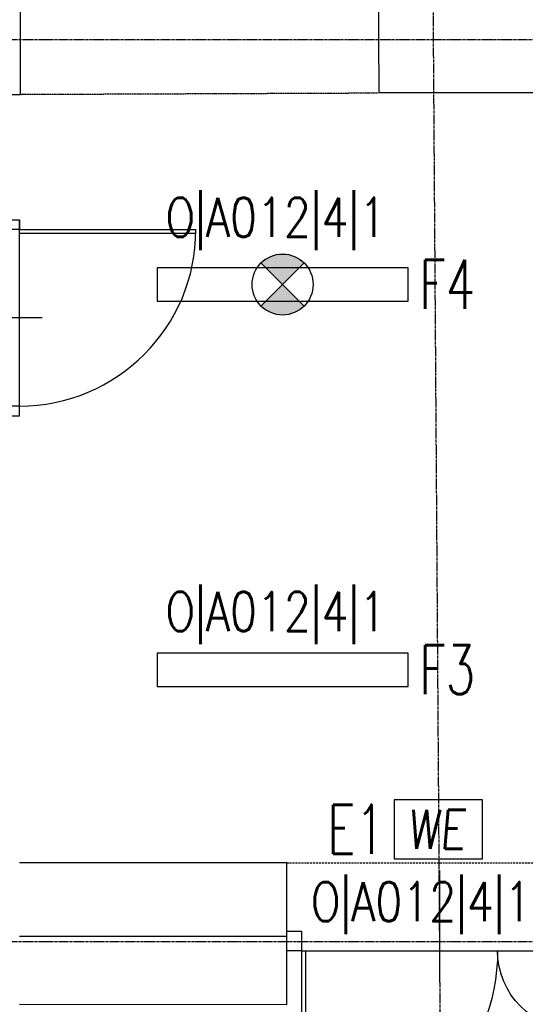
# Model space of a CAD drawing. Header units: inches. Extents: x -281236 to -70395, y 38777 to 102341.
# Tile 45 of 244: x -139366 to -139109, y 41129 to 41631. Entities that reach past the tile are written whole.
import ezdxf
from ezdxf.enums import TextEntityAlignment as Align

# ---------------------------------------------------------------- set-up
doc = ezdxf.new("R2010")
doc.units = ezdxf.units.IN
doc.header["$MEASUREMENT"] = 0
for name, pattern in [('CENTER', [2, 1.25, -0.25, 0.25, -0.25]), ('DASHDOT', [1, 0.5, -0.25, 0, -0.25]), ('DASHED2', [0.375, 0.25, -0.125])]:
    doc.linetypes.add(name, pattern=pattern)
doc.layers.get('0').update_dxf_attribs({"color": 101})
for name, color, linetype in [('Drz---drzwi', 5, 'Continuous'), ('E-90', 6, 'Continuous'), ('E35', 6, 'Continuous'), ('E50', 3, 'Continuous'), ('Ins-ppoz-opis', 240, 'Continuous'), ('Os-osie glowne', 8, 'CENTER'), ('Sc-cegla pelna', 32, 'Continuous'), ('Sc-nad', 5, 'DASHED2'), ('Sc-nadproza kon', 5, 'DASHED2')]:
    doc.layers.add(name, color=color, linetype=linetype)
doc.styles.add('ROMANS', font='romans', dxfattribs={"width": 0.85})
doc.linetypes.add('ZIGZAG', pattern='A,0.00254,-5.08,[131,ltypeshp.shx,S=5.08,R=0,X=-5.08,Y=0],-10.16,[131,ltypeshp.shx,S=5.08,R=180,X=5.08,Y=0],-5.08', length=20.32254)

# ---------------------------------------------------------------- blocks, each defined once
blk = doc.blocks.new('we')
at = {"layer": 'E35', "ltscale": 0.2}
blk.add_lwpolyline([(44.99999999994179, 30.00000000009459), (-1.455191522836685e-09, 30.00000000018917), (0, 0), (44.9999999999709, 5.093170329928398e-11)], close=True, dxfattribs=at)
at = {"layer": 'E35', "ltscale": 0.2, "style": 'ROMANS', "oblique": 5, "width": 0.8}
blk.add_text('WE', height=20, dxfattribs=at).set_placement((21.44186387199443, 15.00000000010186), align=Align.MIDDLE_CENTER)
blk = doc.blocks.new('_0630_DRZWI_90')
at = {"ltscale": 7}
for p, q in [((5, 8), (5, 98)), ((6.799999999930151, 8), (6.799999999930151, 97.98199819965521))]:
    blk.add_line(p, q, dxfattribs=at)
at = {"ltscale": 25}
for p, q in [((50, 19.69999999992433), (50, -28.89999999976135)), ((5, 8), (0, 8)), ((0, 8), (5, 8)), ((0, 0), (0, 8)), ((95, 8), (5, 8)), ((5, 8), (5, 0)), ((95, 8), (95, 0)), ((100, 8), (95, 8)), ((100, 0), (100, 8)), ((5, 0), (0, 0)), ((5, 0), (0, 0)), ((95, 0), (100, 0)), ((95, 0), (100, 0))]:
    blk.add_line(p, q, dxfattribs=at)
at = {"ltscale": 7}
blk.add_arc((5, 8), 90, 0, 90, dxfattribs=at)
blk = doc.blocks.new('_DKGJHF')
at = {"ltscale": 7}
for p, q in [((-21.08464803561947, -77.00000000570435), (35.91535196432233, -77.00000000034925)), ((-4.999999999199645, -145.5), (-104.9799979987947, -145.5000000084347)), ((-4.999999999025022, -147.4999999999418), (-104.999999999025, -147.5000000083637))]:
    blk.add_line(p, q, dxfattribs=at)
for points in [[(5, -7.5), (5, 0), (-5, 0), (-4.999999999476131, -7.5)], [(5.000000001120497, -155), (5.000000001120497, -147.5), (-4.999999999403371, -147.5), (-4.999999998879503, -155)]]:
    blk.add_lwpolyline(points, close=True, dxfattribs=at)
for points in [[(-44.99999999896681, -7.500000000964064), (-4.999999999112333, -7.5)], [(-4.999999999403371, -147.4999999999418), (-4.999999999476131, -7.500000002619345)]]:
    blk.add_lwpolyline(points, dxfattribs=at)
for centre, radius, start, end in [((-4.999999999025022, -7.5), 39.99999999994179, 180.0000000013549, 269.9999999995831), ((-4.999999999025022, -147.4999999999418), 100, 90.00000000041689, 180.0000000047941)]:
    blk.add_arc(centre, radius, start, end)

msp = doc.modelspace()

# ---------------------------------------------------------------- hatches: boundary and pattern name
at = {"layer": 'E35'}
h = msp.add_hatch(color=256, dxfattribs=at)
edge = h.paths.add_edge_path()
edge.add_line((-139232.4667241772, 41496.18419464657), (-139221.4697995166, 41485.18726998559))
edge.add_ellipse((-139232.4667241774, 41496.18419464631), major_axis=(10.99692466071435, -10.99692466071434), ratio=0.9999999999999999, start_angle=-89.99999999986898, end_angle=8.742517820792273e-11, ccw=False)
edge.add_line((-139243.463648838, 41485.18726998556), (-139232.4667241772, 41496.18419464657))
edge = h.paths.add_edge_path()
edge.add_line((-139221.4697995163, 41507.18111930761), (-139232.4667241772, 41496.1841946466))
edge.add_line((-139232.4667241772, 41496.18419464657), (-139243.4636488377, 41507.18111930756))
edge.add_ellipse((-139232.466724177, 41496.18419464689), major_axis=(-10.99692466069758, -10.99692466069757), ratio=0.9999999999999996, start_angle=180.0000000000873, end_angle=270, ccw=False)

# ---------------------------------------------------------------- linework, layer by layer
for p, q in [((-139243.4636488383, 41485.18726998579), (-139221.4697995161, 41507.18111930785)), ((-139243.463648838, 41507.18111930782), (-139221.4697995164, 41485.18726998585))]:
    msp.add_line(p, q, dxfattribs=at)
at = {"layer": 'E35', "linetype": 'Continuous', "ltscale": 0.3}
msp.add_line((-139242.8347241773, 41506.55219464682), (-139222.0987241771, 41485.81619464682), dxfattribs=at)
at = {"layer": 'E35'}
for points in [[(-139168.4667241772, 41504.68419464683), (-139296.4667241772, 41504.68419464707), (-139296.4667241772, 41487.68419464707), (-139168.4667241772, 41487.68419464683)], [(-139168.4667241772, 41308.14879656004), (-139296.4667241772, 41308.14879656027), (-139296.4667241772, 41291.14879656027), (-139168.4667241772, 41291.14879656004)]]:
    msp.add_lwpolyline(points, close=True, dxfattribs=at)
msp.add_circle((-139232.4667241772, 41496.18419464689), 15.55199999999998, dxfattribs=at)
at = {"layer": 'Ins-ppoz-opis', "linetype": 'ZIGZAG', "ltscale": 0.025}
msp.add_lwpolyline([(-139230.3827720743, 41163.72242786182), (-139366.6457139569, 41163.72242786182)], dxfattribs=at)
at = {"layer": 'Os-osie glowne'}
msp.add_line((-139147.351227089, 40431.75747251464), (-139175.7524260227, 44583.07407188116), dxfattribs=at)
for points in [[(-143378.7692031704, 41621.15954098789), (-138190.2528605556, 41621.15954098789)], [(-143378.7692031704, 41161.15954098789), (-138190.2528605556, 41161.15954098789)]]:
    msp.add_lwpolyline(points, dxfattribs=at)
at = {"layer": 'Sc-cegla pelna'}
for p, q in [((-139366.0077302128, 41804.56743357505), (-139366.2852736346, 41593.18504962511)), ((-139680.8733911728, 41593.1648066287), (-139366.2852736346, 41593.1850496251)), ((-139183.2857188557, 41594.16486699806), (-138638.2416238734, 41594.16486699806)), ((-139230.3429705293, 41201.16480662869), (-139366.6457139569, 41201.1648066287)), ((-139230.3429705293, 41128.97227871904), (-139230.3429705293, 41201.16480662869)), ((-139366.6457139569, 41129.11716961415), (-139230.3429705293, 41128.97227871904))]:
    msp.add_line(p, q, dxfattribs=at)
msp.add_lwpolyline([(-139183.2857188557, 41594.16486699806), (-139184.7151693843, 41853.91697461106), (-139126.5039647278, 41853.91697461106)], dxfattribs=at)
at = {"layer": 'Sc-nad', "ltscale": 4}
msp.add_line((-139230.3429705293, 41201.16480662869), (-139076.3429705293, 41201.1648066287), dxfattribs=at)
at = {"layer": 'Sc-nadproza kon', "linetype": 'DASHDOT', "ltscale": 0.5}
msp.add_lwpolyline([(-139366.2852736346, 41593.1850496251), (-139183.6796096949, 41593.92855353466)], dxfattribs=at)

# ---------------------------------------------------------------- block references
at = {"layer": 'Drz---drzwi', "rotation": 270}
msp.add_blockref('_0630_DRZWI_90', (-139374.645713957, 41529.16486699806), dxfattribs=at)
at = {"layer": 'Drz---drzwi', "xscale": -1, "rotation": 270}
msp.add_blockref('_DKGJHF', (-139075.3429705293, 41161.33453912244), dxfattribs=at)
at = {"layer": 'E50'}
msp.add_blockref('we', (-139175.6043366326, 41203.31697367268), dxfattribs=at)

# ---------------------------------------------------------------- texts
at = {"layer": 'E-90', "style": 'ROMANS', "width": 0.8}
for rotation, p in [(359.9999999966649, (-139235.9363384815, 41529.01123088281)), (359.9999999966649, (-139235.9363384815, 41327.99618080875)), (3.335053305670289e-09, (-139161.8287096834, 41179.98685474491))]:
    msp.add_text('O|A012|4|1', height=20, rotation=rotation, dxfattribs=at).set_placement(p, align=Align.MIDDLE)
at = {"layer": 'E35', "style": 'ROMANS', "width": 0.7}
for s, p in [('F4', (-139148.5156222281, 41496.2381221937)), ('F3', (-139148.5156222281, 41299.81883104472)), ('E1', (-139195.0144760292, 41218.31697367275))]:
    msp.add_text(s, height=25, dxfattribs=at).set_placement(p, align=Align.MIDDLE)

doc.saveas('drawing.dxf')
